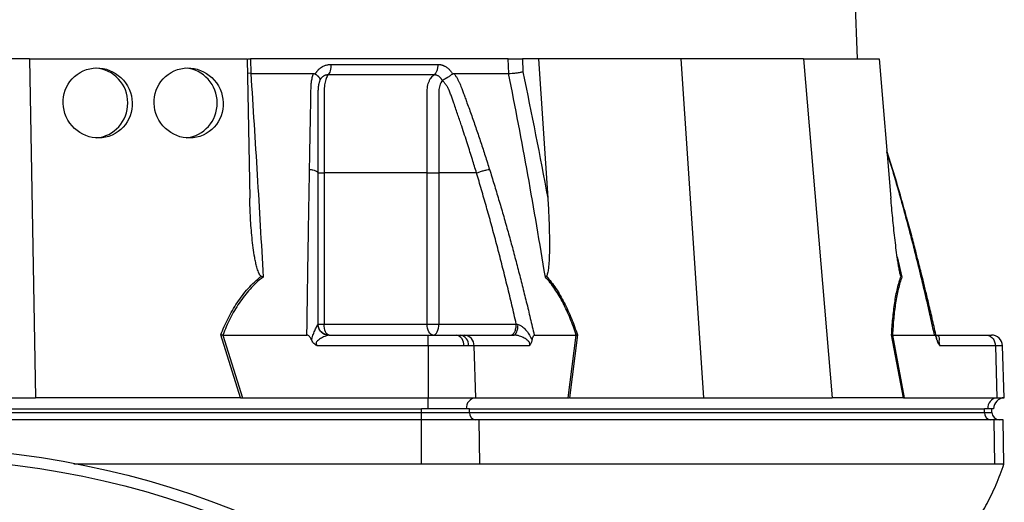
# Model space of a CAD drawing. Header units: millimetres. Extents: x 1828 to 3707, y 764 to 5009.
# Tile 6 of 10: x 2794 to 3328, y 1870 to 2132. Entities that reach past the tile are written whole.
import ezdxf

# ---------------------------------------------------------------- set-up
doc = ezdxf.new("R2010")
doc.units = ezdxf.units.MM
doc.header["$LTSCALE"] = 2

msp = doc.modelspace()

# ---------------------------------------------------------------- linework, layer by layer
at = {"color": 7, "linetype": 'Continuous', "lineweight": 25}
for p, q in [((3248.81, 2110.91), (3176.95, 3817.67)), ((2799.48, 2110.91), (2666.11, 2110.91)), ((2799.48, 2110.91), (2802.69, 1926.91)), ((2799.48, 2110.91), (2917.64, 2110.91)), ((2917.64, 2110.91), (2918.96, 2035.32)), ((2917.99, 2110.91), (2919.41, 2110.91)), ((2919.41, 2110.91), (2919.47, 2102.91)), ((3059.26, 2110.91), (2919.41, 2110.91)), ((3059.47, 2102.91), (3059.26, 2110.91)), ((3066.9, 2110.91), (3067.08, 2103.81)), ((3075.61, 2110.91), (3066.9, 2110.91)), ((3075.61, 2110.91), (3080.67, 2035.32)), ((3152.8, 2110.91), (3075.61, 2110.91)), ((3152.8, 2110.91), (3165.14, 1926.91)), ((3219.49, 2110.91), (3152.8, 2110.91)), ((3219.49, 2110.91), (3235.03, 1926.91)), ((3219.49, 2110.91), (3260.45, 2110.91)), ((3260.45, 2110.91), (3266.84, 2035.32)), ((2919.47, 2102.91), (2917.78, 2103.02)), ((2954.5, 2102.64), (2954.66, 2102.91)), ((3028.84, 2102.91), (3028.99, 2102.64)), ((3267.94, 2050.63), (3264.68, 2060.93)), ((2959.32, 2048.91), (2959.32, 1966.91)), ((3015.25, 1966.91), (3015.25, 2048.91)), ((3042.01, 2048.91), (3021.57, 2048.91)), ((3021.57, 2048.91), (3021.57, 1966.91)), ((2955.98, 1966.91), (2959.32, 1966.91)), ((2959.32, 1966.91), (3015.25, 1966.91)), ((3015.25, 1966.91), (3021.57, 1966.91)), ((3021.57, 1966.91), (3063.59, 1966.91)), ((2913.93, 1926.91), (2903.23, 1960.96)), ((2904.38, 1960.91), (2915.07, 1926.91)), ((2904.41, 1960.91), (2949.98, 1960.91)), ((2961.83, 1960.91), (3015.69, 1960.91)), ((3015.69, 1960.91), (3031.05, 1960.91)), ((3031.05, 1960.91), (3033.09, 1960.91)), ((3033.09, 1960.91), (3035.45, 1960.91)), ((3035.45, 1960.91), (3062.38, 1960.91)), ((3073.32, 1960.91), (3096.11, 1960.91)), ((3091.8, 1926.91), (3096.12, 1960.91)), ((3096.79, 1960.96), (3092.46, 1926.91)), ((3273.6, 1926.91), (3267.22, 1960.96)), ((3267.71, 1960.91), (3274.09, 1926.91)), ((3267.72, 1960.91), (3290.51, 1960.91)), ((3291.42, 1960.91), (3318.35, 1960.91)), ((3318.35, 1960.91), (3321.41, 1960.91)), ((3015.69, 1955.12), (2955.57, 1955.12)), ((3015.69, 1955.12), (3015.69, 1926.91)), ((3035.09, 1955.12), (3015.69, 1955.12)), ((3037.66, 1955.12), (3035.09, 1955.12)), ((3040.64, 1955.12), (3037.66, 1955.12)), ((3040.64, 1955.12), (3041.49, 1926.91)), ((3070.7, 1955.12), (3040.64, 1955.12)), ((3323.54, 1955.12), (3293.48, 1955.12)), ((3323.54, 1955.12), (3324.4, 1926.91)), ((3328.39, 1926.91), (3327.4, 1955.12)), ((2662.9, 1926.91), (2802.69, 1926.91)), ((2913.31, 1926.91), (2802.69, 1926.91)), ((2915.07, 1926.91), (3015.69, 1926.91)), ((3015.69, 1920.91), (3015.69, 1926.91)), ((3015.69, 1926.91), (3041.49, 1926.91)), ((3041.49, 1926.91), (3091.8, 1926.91)), ((3092.87, 1926.91), (3165.14, 1926.91)), ((3165.14, 1926.91), (3235.03, 1926.91)), ((3273.39, 1926.91), (3235.03, 1926.91)), ((3274.09, 1926.91), (3324.4, 1926.91)), ((3324.4, 1926.91), (3328.39, 1926.91)), ((2453.36, 1920.91), (3012.23, 1920.91)), ((2453.36, 1918.91), (3012.23, 1918.91)), ((3015.69, 1920.91), (3012.23, 1920.91)), ((3012.23, 1918.91), (3012.23, 1920.91)), ((3012.23, 1918.91), (3038.21, 1918.91)), ((3012.23, 1914.91), (3012.23, 1918.91)), ((3036.48, 1920.91), (3015.69, 1920.91)), ((3038.21, 1920.91), (3036.48, 1920.91)), ((3038.21, 1918.91), (3038.21, 1920.91)), ((3038.21, 1920.91), (3317.65, 1920.91)), ((3038.21, 1918.91), (3317.65, 1918.91)), ((3319.38, 1920.91), (3317.65, 1920.91)), ((3317.65, 1918.91), (3317.65, 1920.91)), ((3322.6, 1920.91), (3319.38, 1920.91)), ((3321.67, 1918.91), (3321.67, 1920.91)), ((3012.23, 1914.91), (2453.36, 1914.91)), ((3012.23, 1890.91), (3012.23, 1914.91)), ((3043.5, 1914.91), (3012.23, 1914.91)), ((3043.86, 1890.91), (3043.5, 1914.91)), ((3322.94, 1914.91), (3043.5, 1914.91)), ((3323.3, 1890.91), (3322.94, 1914.91)), ((3327.77, 1914.91), (3322.94, 1914.91)), ((3328.19, 1890.89), (3327.77, 1914.91)), ((3012.23, 1890.91), (2823.48, 1890.91)), ((3323.3, 1890.91), (3043.86, 1890.91))]:
    msp.add_line(p, q, dxfattribs=at)
at = {"color": 8, "linetype": 'Continuous', "lineweight": 25}
for p, q in [((3267.67, 2050.83), (3264.73, 2060.25)), ((3267.67, 2050.83), (3267.91, 2050.61)), ((3267.91, 2050.61), (3267.67, 2050.83)), ((3270.29, 2003.44), (3272.8, 1992.43)), ((3327.4, 1955.12), (3323.54, 1955.12)), ((3317.65, 1918.91), (3321.67, 1918.91))]:
    msp.add_line(p, q, dxfattribs=at)
at = {"color": 7, "linetype": 'Continuous', "lineweight": 25, "flags": 128}
for points in [[(2961.98, 1960.91), (2961.46, 1961.03), (2960.96, 1961.37), (2960.5, 1961.92), (2960.1, 1962.67), (2959.76, 1963.58), (2959.52, 1964.62), (2959.37, 1965.74), (2959.32, 1966.91)], [(3018.57, 1960.91), (3017.92, 1961.03), (3017.3, 1961.37), (3016.72, 1961.92), (3016.22, 1962.67), (3015.81, 1963.58), (3015.5, 1964.62), (3015.31, 1965.74), (3015.25, 1966.91)], [(3018.57, 1960.91), (3019.16, 1961.03), (3019.72, 1961.37), (3020.24, 1961.92), (3020.69, 1962.67), (3021.07, 1963.58), (3021.34, 1964.62), (3021.51, 1965.74), (3021.57, 1966.91)], [(3062.38, 1960.91), (3062.79, 1961.02), (3063.19, 1961.35), (3063.56, 1961.87), (3063.88, 1962.58), (3064.15, 1963.45), (3064.35, 1964.45), (3064.49, 1965.53), (3064.54, 1966.67)]]:
    msp.add_lwpolyline(points, dxfattribs=at)
at = {"color": 7, "linetype": 'Continuous', "lineweight": 25}
for radius in [480, 474]:
    msp.add_circle((2732.79, 1419.91), radius, dxfattribs=at)
for centre, radius, start, end in [((2834.03, 2087.18), 18.75, 359.1768, 86.4611), ((2882.53, 2087.18), 18.76, 359.1905, 85.1567), ((2834.02, 2086.65), 18.76, 274.8158, 0.8098), ((2882.52, 2086.65), 18.77, 276.1194, 0.796), ((2961.86, 1966.87), 5.96, 181.9709, 269.6724), ((3029.89, 1955.8), 5.24, 352.5656, 77.2072), ((3032.31, 1955.59), 5.38, 354.9863, 81.6138), ((3035.04, 1955.32), 5.61, 357.9914, 85.7799), ((3321.41, 1954.91), 6, 2, 90), ((3042.14, 1921.27), 5.68, 96.5771, 183.6107), ((3325.05, 1921.27), 5.68, 96.5771, 183.6107), ((3328.6, 1920.91), 6, 92, 180), ((3041.96, 1918.66), 3.76, 176.1887, 265.5981), ((3321.4, 1918.66), 3.76, 176.1887, 265.5981), ((3325.67, 1918.91), 4, 180, 270)]:
    msp.add_arc(centre, radius, start, end, dxfattribs=at)
for centre in [(2836.46, 2086.91), (2885.81, 2086.91)]:
    msp.add_ellipse(centre, major_axis=(-9.52, 16.58), ratio=0.974945, dxfattribs=at)
for centre, major_axis, ratio, start_param, end_param in [((2916.38, 1920.91), (34.03, -0.56), 0.175535, 1.645803, 1.664009), ((3091.33, 1920.91), (22.2, 0.45), 0.269565, 1.496149, 1.514355), ((3274.92, 1920.91), (11.84, -1.04), 0.499165, 1.726141, 1.744347)]:
    msp.add_ellipse(centre, major_axis=major_axis, ratio=ratio, start_param=start_param, end_param=end_param, dxfattribs=at)
for points, knots in [([(3059.26, 2110.91), (3059.8, 2110.91), (3060.41, 2110.91), (3061.72, 2110.91), (3062.4, 2110.91), (3063.44, 2110.91), (3063.79, 2110.91), (3064.46, 2110.91), (3064.8, 2110.91), (3065.77, 2110.91), (3066.36, 2110.91), (3066.9, 2110.91)], [0, 0, 0, 0, 0.25, 0.25, 0.5, 0.5, 0.625, 0.625, 0.75, 0.75, 1, 1, 1, 1]), ([(2954.66, 2102.91), (2954.74, 2103.05), (2954.9, 2103.31), (2955.16, 2103.7), (2955.43, 2104.07), (2955.72, 2104.42), (2956.02, 2104.76), (2956.33, 2105.08), (2956.66, 2105.38), (2957, 2105.67), (2957.35, 2105.95), (2957.71, 2106.21), (2958.09, 2106.45), (2958.48, 2106.67), (2959, 2106.95), (2959.67, 2107.24), (2960.48, 2107.52), (2961.31, 2107.71), (2962.16, 2107.83), (2962.73, 2107.85), (2963.02, 2107.85)], [0, 0, 0, 0, 0.044249, 0.088103, 0.131644, 0.174955, 0.21812, 0.261226, 0.304357, 0.347601, 0.391041, 0.434763, 0.478847, 0.523375, 0.568424, 0.654803, 0.740537, 0.826241, 0.912528, 1, 1, 1, 1]), ([(2963.02, 2107.86), (2963.03, 2107.29), (2963, 2106.7), (2962.87, 2105.53), (2962.76, 2104.96), (2962.47, 2103.91), (2962.28, 2103.44), (2961.87, 2102.66), (2961.65, 2102.36), (2961.42, 2102.13)], [0, 0, 0, 0, 0.25, 0.25, 0.5, 0.5, 0.75, 0.75, 1, 1, 1, 1]), ([(3020.99, 2107.85), (3021, 2107.29), (3020.96, 2106.7), (3020.79, 2105.53), (3020.65, 2104.96), (3020.29, 2103.91), (3020.06, 2103.44), (3019.54, 2102.66), (3019.26, 2102.36), (3018.97, 2102.13)], [0, 0, 0, 0, 0.25, 0.25, 0.5, 0.5, 0.75, 0.75, 1, 1, 1, 1]), ([(3020.99, 2107.85), (3021.12, 2107.85), (3021.39, 2107.85), (3021.79, 2107.82), (3022.19, 2107.77), (3022.58, 2107.7), (3022.97, 2107.61), (3023.35, 2107.51), (3023.73, 2107.38), (3024.11, 2107.23), (3024.48, 2107.07), (3024.96, 2106.83), (3025.54, 2106.49), (3026.19, 2106.03), (3026.8, 2105.52), (3027.37, 2104.95), (3027.9, 2104.32), (3028.4, 2103.65), (3028.69, 2103.16), (3028.84, 2102.91)], [0, 0, 0, 0, 0.043919, 0.087472, 0.13073, 0.173768, 0.216664, 0.259492, 0.30233, 0.345255, 0.388344, 0.431671, 0.51489, 0.596546, 0.677156, 0.757259, 0.837405, 0.91814, 1, 1, 1, 1]), ([(2919.51, 2102.91), (2920.72, 2084.61), (2921.89, 2066.25), (2924.13, 2029.42), (2925.21, 2010.95), (2926.22, 1992.43)], [0, 0, 0, 0, 0.5, 0.5, 1, 1, 1, 1]), ([(2951.41, 2050.83), (2951.44, 2052.21), (2951.48, 2054.95), (2951.56, 2059.05), (2951.63, 2063.13), (2951.7, 2067.17), (2951.8, 2072.41), (2951.92, 2078.81), (2952.03, 2085.12), (2952.12, 2090.14), (2952.17, 2093.12), (2952.22, 2095.24), (2952.28, 2096.45), (2952.35, 2097.47), (2952.46, 2098.49), (2952.63, 2099.54), (2952.88, 2100.68), (2953.19, 2101.81), (2953.43, 2102.54), (2953.56, 2102.91)], [0, 0, 0, 0, 0.0777766, 0.1551997, 0.2322716, 0.3089948, 0.3853718, 0.5305262, 0.6744738, 0.7474235, 0.8196146, 0.8463831, 0.8697605, 0.889755, 0.9063828, 0.929523, 0.9527995, 0.9762724, 1, 1, 1, 1]), ([(2953.56, 2102.91), (2953.63, 2102.91), (2953.77, 2102.91), (2953.97, 2102.87), (2954.16, 2102.82), (2954.34, 2102.74), (2954.45, 2102.68), (2954.5, 2102.64)], [0, 0, 0, 0, 0.212576, 0.416535, 0.614103, 0.807726, 1, 1, 1, 1]), ([(2954.5, 2102.64), (2954.59, 2102.58), (2954.76, 2102.47), (2955.01, 2102.29), (2955.24, 2102.12), (2955.45, 2101.95), (2955.65, 2101.78), (2955.83, 2101.61), (2956, 2101.46), (2956.15, 2101.31), (2956.36, 2101.07), (2956.61, 2100.78), (2956.83, 2100.44), (2956.98, 2100.16), (2957.06, 2099.91), (2957.09, 2099.71), (2957.09, 2099.53), (2957.07, 2099.38), (2957.03, 2099.25), (2957, 2099.15), (2956.98, 2099.11)], [0, 0, 0, 0, 0.048652, 0.096489, 0.14339, 0.189242, 0.233941, 0.277392, 0.319512, 0.360225, 0.399465, 0.506174, 0.603082, 0.689684, 0.765815, 0.831582, 0.887296, 0.933441, 0.970686, 1, 1, 1, 1]), ([(2961.42, 2102.13), (2961.32, 2102.13), (2961.13, 2102.14), (2960.83, 2102.11), (2960.55, 2102.08), (2960.26, 2102.02), (2959.97, 2101.94), (2959.7, 2101.84), (2959.42, 2101.72), (2959.01, 2101.51), (2958.52, 2101.18), (2958.01, 2100.7), (2957.62, 2100.23), (2957.33, 2099.8), (2957.13, 2099.43), (2957.03, 2099.19), (2956.98, 2099.09)], [0, 0, 0, 0, 0.053313, 0.106595, 0.159871, 0.213165, 0.266504, 0.319912, 0.373414, 0.427035, 0.564482, 0.685233, 0.789261, 0.876464, 0.946724, 1, 1, 1, 1]), ([(2961.42, 2102.13), (2961.24, 2101.91), (2961.07, 2101.63), (2960.74, 2101), (2960.58, 2100.64), (2960.28, 2099.85), (2960.14, 2099.41), (2959.89, 2098.49), (2959.78, 2098), (2959.6, 2096.96), (2959.52, 2096.42), (2959.4, 2095.31), (2959.36, 2094.75), (2959.33, 2093.89), (2959.32, 2093.6), (2959.32, 2093.02), (2959.32, 2092.73), (2959.32, 2091.86), (2959.32, 2086.63), (2959.32, 2081.41), (2959.32, 2067.48), (2959.32, 2058.2), (2959.32, 2048.91)], [0, 0, 0, 0, 0.03125, 0.03125, 0.0625, 0.0625, 0.09375, 0.09375, 0.125, 0.125, 0.15625, 0.15625, 0.1875, 0.1875, 0.203125, 0.203125, 0.21875, 0.21875, 0.25, 0.5, 0.5, 1, 1, 1, 1]), ([(3018.97, 2102.13), (3016.83, 2102.13), (3012.22, 2102.13), (3005.48, 2102.13), (2998.28, 2102.13), (2993.33, 2102.13), (2988.13, 2102.13), (2983.12, 2102.13), (2975.71, 2102.13), (2968.64, 2102.13), (2963.73, 2102.13), (2961.42, 2102.13)], [0.7589111, 0.7589111, 0.7589111, 0.7589111, 0.7820302, 0.8131687, 0.8443073, 0.8754458, 0.8754458, 0.9065844, 0.9377229, 0.9688615, 0.9919807, 0.9919807, 0.9919807, 0.9919807]), ([(3015.25, 2048.91), (3015.25, 2058.2), (3015.25, 2067.48), (3015.26, 2081.41), (3015.26, 2086.63), (3015.26, 2091.86), (3015.26, 2092.73), (3015.26, 2093.02), (3015.26, 2093.6), (3015.27, 2093.89), (3015.32, 2094.75), (3015.38, 2095.31), (3015.58, 2096.42), (3015.7, 2096.96), (3016.02, 2098), (3016.2, 2098.49), (3016.62, 2099.41), (3016.87, 2099.85), (3017.39, 2100.64), (3017.68, 2101), (3018.3, 2101.63), (3018.63, 2101.91), (3018.97, 2102.13)], [0, 0, 0, 0, 0.5, 0.5, 0.75, 0.78125, 0.78125, 0.796875, 0.796875, 0.8125, 0.8125, 0.84375, 0.84375, 0.875, 0.875, 0.90625, 0.90625, 0.9375, 0.9375, 0.96875, 0.96875, 1, 1, 1, 1]), ([(3023.43, 2099.1), (3023.4, 2099.17), (3023.34, 2099.33), (3023.2, 2099.59), (3023.02, 2099.89), (3022.79, 2100.22), (3022.5, 2100.57), (3022.14, 2100.93), (3021.72, 2101.28), (3021.23, 2101.59), (3020.69, 2101.85), (3020.13, 2102.02), (3019.56, 2102.13), (3019.17, 2102.13), (3018.97, 2102.13)], [0, 0, 0, 0, 0.038504, 0.086514, 0.144034, 0.211029, 0.287449, 0.37325, 0.468405, 0.572922, 0.680036, 0.786786, 0.893373, 1, 1, 1, 1]), ([(3023.47, 2099.11), (3023.49, 2099.14), (3023.54, 2099.19), (3023.62, 2099.27), (3023.73, 2099.36), (3023.86, 2099.45), (3024.02, 2099.54), (3024.2, 2099.65), (3024.42, 2099.77), (3024.65, 2099.9), (3024.92, 2100.05), (3025.22, 2100.21), (3025.54, 2100.39), (3025.89, 2100.59), (3026.26, 2100.81), (3026.67, 2101.06), (3027.11, 2101.34), (3027.57, 2101.65), (3028.05, 2101.97), (3028.53, 2102.31), (3028.83, 2102.53), (3028.99, 2102.64)], [0, 0, 0, 0, 0.017248, 0.037456, 0.060913, 0.087838, 0.118407, 0.152763, 0.191026, 0.233291, 0.279627, 0.330072, 0.384627, 0.443251, 0.505852, 0.572276, 0.648655, 0.730209, 0.816408, 0.906598, 1, 1, 1, 1]), ([(3028.99, 2102.64), (3029.03, 2102.67), (3029.11, 2102.73), (3029.24, 2102.8), (3029.38, 2102.85), (3029.53, 2102.89), (3029.68, 2102.91), (3029.78, 2102.91), (3029.83, 2102.91)], [0, 0, 0, 0, 0.160202, 0.321039, 0.484027, 0.650625, 0.822199, 1, 1, 1, 1]), ([(3029.83, 2102.91), (3029.98, 2102.7), (3030.26, 2102.29), (3030.67, 2101.66), (3031.06, 2101.03), (3031.43, 2100.39), (3031.79, 2099.75), (3032.13, 2099.1), (3032.46, 2098.46), (3032.77, 2097.8), (3033.14, 2096.96), (3033.62, 2095.79), (3034.27, 2094.08), (3035.04, 2091.97), (3035.93, 2089.55), (3037.39, 2085.52), (3039.41, 2079.87), (3041.9, 2072.67), (3044.34, 2065.44), (3046.73, 2058.17), (3048.28, 2053.28), (3049.06, 2050.83)], [0, 0, 0, 0, 0.0134228, 0.0267382, 0.0399565, 0.0530881, 0.0661437, 0.0791341, 0.0920702, 0.1049632, 0.1178244, 0.141662, 0.1728313, 0.2170572, 0.2634911, 0.3121266, 0.4491557, 0.58733, 0.7237611, 0.8613131, 1, 1, 1, 1]), ([(3079.36, 1992.43), (3076.35, 2010.95), (3073.19, 2029.42), (3066.56, 2066.25), (3063.09, 2084.61), (3059.44, 2102.91)], [0, 0, 0, 0, 0.5, 0.5, 1, 1, 1, 1]), ([(3059.47, 2102.91), (3060.01, 2102.93), (3060.61, 2102.97), (3061.93, 2103.08), (3062.61, 2103.15), (3063.65, 2103.27), (3063.99, 2103.31), (3064.66, 2103.4), (3064.99, 2103.45), (3065.64, 2103.55), (3065.95, 2103.6), (3066.54, 2103.71), (3066.82, 2103.76), (3067.08, 2103.81)], [0, 0, 0, 0, 0.25, 0.25, 0.5, 0.5, 0.625, 0.625, 0.75, 0.75, 0.875, 0.875, 1, 1, 1, 1]), ([(2956.89, 2098.86), (2956.84, 2098.72), (2956.75, 2098.44), (2956.62, 2098), (2956.5, 2097.57), (2956.4, 2097.13), (2956.31, 2096.69), (2956.23, 2096.25), (2956.16, 2095.81), (2956.11, 2095.38), (2956.06, 2094.95), (2956.03, 2094.53), (2956.01, 2094.11), (2955.99, 2093.7), (2955.99, 2093.21), (2955.99, 2092.63), (2955.99, 2091.96), (2955.99, 2091.29), (2955.99, 2090.63), (2955.99, 2090.07), (2955.99, 2089.58), (2955.99, 2089.12), (2955.99, 2088.5), (2955.99, 2087.73), (2955.99, 2086.06), (2955.99, 2083.58), (2955.99, 2080.37), (2955.99, 2077.29), (2955.98, 2073.31), (2955.98, 2068.54), (2955.98, 2063.06), (2955.98, 2057.99), (2955.98, 2053.31), (2955.98, 2050.33), (2955.98, 2048.91)], [0, 0, 0, 0, 0.010662, 0.021198, 0.031594, 0.041839, 0.051919, 0.061821, 0.071533, 0.08104, 0.09033, 0.099392, 0.108213, 0.116783, 0.125091, 0.138719, 0.152205, 0.165558, 0.178786, 0.1919, 0.198167, 0.207477, 0.219813, 0.235151, 0.25346, 0.319418, 0.382864, 0.443812, 0.502275, 0.618272, 0.726011, 0.825493, 0.916782, 1, 1, 1, 1]), ([(3023.51, 2098.75), (3023.14, 2098.52), (3022.86, 2098.17), (3022.39, 2097.37), (3022.2, 2096.93), (3021.9, 2095.99), (3021.78, 2095.49), (3021.63, 2094.46), (3021.58, 2093.94), (3021.57, 2093.15), (3021.58, 2092.88), (3021.58, 2092.35), (3021.58, 2091.56), (3021.58, 2089.7), (3021.57, 2083.88), (3021.57, 2070.1), (3021.57, 2057.39), (3021.57, 2048.91)], [0, 0, 0, 0, 0.03125, 0.03125, 0.0625, 0.0625, 0.09375, 0.09375, 0.125, 0.125, 0.140625, 0.140625, 0.15625, 0.1875, 0.25, 0.5, 1, 1, 1, 1]), ([(3042.01, 2048.91), (3041.27, 2051.36), (3039.67, 2056.63), (3037, 2065.09), (3034.71, 2072.07), (3032.97, 2077.27), (3031.93, 2080.35), (3030.84, 2083.56), (3029.96, 2086.09), (3029.32, 2087.91), (3028.94, 2088.98), (3028.56, 2090.05), (3028.17, 2091.12), (3027.78, 2092.19), (3027.47, 2093.06), (3027.22, 2093.71), (3027.01, 2094.16), (3026.77, 2094.63), (3026.5, 2095.12), (3026.2, 2095.63), (3025.86, 2096.15), (3025.49, 2096.68), (3025.09, 2097.22), (3024.66, 2097.77), (3024.2, 2098.32), (3023.88, 2098.68), (3023.71, 2098.86)], [0, 0, 0, 0, 0.143085, 0.308796, 0.497427, 0.555835, 0.616742, 0.680167, 0.746121, 0.767405, 0.788723, 0.810074, 0.831456, 0.852865, 0.874301, 0.883002, 0.892336, 0.902282, 0.912815, 0.923904, 0.935514, 0.947608, 0.960145, 0.973084, 0.986383, 1, 1, 1, 1]), ([(2949.98, 1960.91), (2950, 1962.59), (2950.05, 1965.92), (2950.12, 1970.91), (2950.2, 1975.87), (2950.27, 1980.79), (2950.34, 1985.69), (2950.42, 1990.55), (2950.49, 1995.38), (2950.57, 2000.17), (2950.64, 2004.94), (2950.72, 2009.67), (2950.79, 2014.37), (2950.87, 2019.04), (2950.95, 2023.68), (2951.02, 2028.28), (2951.1, 2032.85), (2951.18, 2037.39), (2951.26, 2041.9), (2951.33, 2046.38), (2951.39, 2049.35), (2951.41, 2050.83)], [0, 0, 0, 0, 0.055211, 0.1101282, 0.1647529, 0.2190862, 0.2731293, 0.3268835, 0.38035, 0.4335301, 0.4864251, 0.5390363, 0.5913651, 0.6434129, 0.6951811, 0.7466711, 0.7978843, 0.8488223, 0.8994865, 0.9498786, 1, 1, 1, 1]), ([(2951.41, 2050.83), (2952.01, 2050.78), (2952.62, 2050.7), (2953.75, 2050.46), (2954.28, 2050.31), (2955.13, 2049.95), (2955.46, 2049.75), (2955.88, 2049.33), (2955.98, 2049.12), (2955.98, 2048.91)], [0, 0, 0, 0, 0.25, 0.25, 0.5, 0.5, 0.75, 0.75, 1, 1, 1, 1]), ([(2955.98, 2048.91), (2955.98, 2047.49), (2955.98, 2044.64), (2955.98, 2040.34), (2955.98, 2036.01), (2955.98, 2031.64), (2955.98, 2027.24), (2955.98, 2022.81), (2955.98, 2018.34), (2955.98, 2013.83), (2955.98, 2009.29), (2955.98, 2004.72), (2955.98, 2000.11), (2955.98, 1995.47), (2955.98, 1990.8), (2955.98, 1986.09), (2955.98, 1981.34), (2955.98, 1976.56), (2955.98, 1971.75), (2955.98, 1968.53), (2955.98, 1966.91)], [0, 0, 0, 0, 0.052635, 0.105608, 0.158921, 0.212573, 0.266566, 0.320902, 0.37558, 0.430604, 0.485973, 0.541688, 0.597751, 0.654162, 0.710923, 0.768034, 0.825496, 0.883311, 0.941478, 1, 1, 1, 1]), ([(2955.98, 2048.91), (2955.98, 2048.91), (2956.3, 2048.91), (2957.47, 2048.91), (2958.32, 2048.91), (2959.32, 2048.91)], [0, 0, 0, 0, 0.5, 0.5, 1, 1, 1, 1]), ([(3015.25, 2048.91), (3016.17, 2048.91), (3017.27, 2048.91), (3019.49, 2048.91), (3020.61, 2048.91), (3021.57, 2048.91)], [0, 0, 0, 0, 0.5, 0.5, 1, 1, 1, 1]), ([(3042.01, 2048.91), (3042.51, 2049.12), (3043.09, 2049.33), (3044.35, 2049.75), (3045.02, 2049.95), (3046.33, 2050.31), (3046.97, 2050.46), (3048.13, 2050.7), (3048.64, 2050.78), (3049.06, 2050.83)], [0, 0, 0, 0, 0.25, 0.25, 0.5, 0.5, 0.75, 0.75, 1, 1, 1, 1]), ([(3063.59, 1966.91), (3063.2, 1968.62), (3062.41, 1972.03), (3061.22, 1977.13), (3060.01, 1982.18), (3058.79, 1987.2), (3057.56, 1992.17), (3056.33, 1997.11), (3055.08, 2002.01), (3053.82, 2006.88), (3052.55, 2011.7), (3051.27, 2016.48), (3049.98, 2021.23), (3048.68, 2025.94), (3047.37, 2030.61), (3046.04, 2035.24), (3044.71, 2039.83), (3043.37, 2044.39), (3042.46, 2047.41), (3042.01, 2048.91)], [0, 0, 0, 0, 0.061953, 0.123509, 0.18467, 0.245435, 0.305808, 0.365787, 0.425376, 0.484574, 0.543383, 0.601804, 0.659839, 0.717488, 0.774754, 0.831636, 0.888137, 0.944258, 1, 1, 1, 1]), ([(3049.06, 2050.83), (3049.48, 2049.49), (3050.32, 2046.81), (3051.56, 2042.76), (3052.8, 2038.69), (3054.03, 2034.59), (3055.24, 2030.46), (3056.45, 2026.31), (3057.64, 2022.14), (3058.83, 2017.93), (3060, 2013.7), (3061.17, 2009.45), (3062.32, 2005.17), (3063.46, 2000.86), (3064.6, 1996.52), (3065.72, 1992.16), (3066.84, 1987.78), (3067.95, 1983.36), (3069.04, 1978.92), (3070.13, 1974.46), (3071.2, 1969.97), (3072.27, 1965.45), (3072.97, 1962.43), (3073.32, 1960.91)], [0, 0, 0, 0, 0.045336, 0.090894, 0.136674, 0.182678, 0.228907, 0.275362, 0.322044, 0.368954, 0.416093, 0.463462, 0.511063, 0.558896, 0.606962, 0.655262, 0.703798, 0.752569, 0.801578, 0.850824, 0.900309, 0.950034, 1, 1, 1, 1]), ([(3290.51, 1960.91), (3290.15, 1962.59), (3289.42, 1965.92), (3288.31, 1970.91), (3287.19, 1975.87), (3286.06, 1980.79), (3284.91, 1985.69), (3283.76, 1990.55), (3282.6, 1995.38), (3281.42, 2000.17), (3280.23, 2004.94), (3279.03, 2009.67), (3277.82, 2014.37), (3276.59, 2019.04), (3275.36, 2023.68), (3274.11, 2028.28), (3272.85, 2032.85), (3271.57, 2037.39), (3270.29, 2041.9), (3268.99, 2046.38), (3268.11, 2049.35), (3267.68, 2050.83)], [0, 0, 0, 0, 0.055211, 0.110128, 0.164753, 0.219086, 0.273129, 0.326884, 0.38035, 0.43353, 0.486425, 0.539036, 0.591365, 0.643413, 0.695181, 0.746671, 0.797884, 0.848822, 0.899487, 0.949879, 1, 1, 1, 1]), ([(3291.71, 1958.99), (3291.06, 1961.91), (3289.74, 1967.82), (3287.78, 1976.26), (3285.96, 1983.9), (3284.41, 1990.24), (3283.12, 1995.44), (3281.8, 2000.71), (3280.16, 2007.07), (3277.97, 2015.41), (3275.21, 2025.56), (3271.85, 2037.52), (3269.31, 2046.05), (3267.94, 2050.62)], [0, 0, 0, 0, 0.094551, 0.1912344, 0.2739873, 0.3428033, 0.3976807, 0.4436485, 0.5146002, 0.6057011, 0.7169545, 0.8483749, 1, 1, 1, 1]), ([(2925.22, 1992.91), (2925.02, 1993.01), (2924.85, 1993.17), (2924.55, 1993.51), (2924.42, 1993.7), (2924.07, 1994.29), (2923.87, 1994.7), (2923.35, 1995.97), (2923.09, 1996.83), (2922.6, 1998.57), (2922.39, 1999.45), (2922.01, 2001.22), (2921.83, 2002.11), (2921.35, 2004.78), (2921.08, 2006.57), (2920.6, 2010.14), (2920.39, 2011.93), (2919.84, 2017.31), (2919.57, 2020.91), (2919.16, 2028.11), (2919.02, 2031.72), (2918.96, 2035.32)], [0, 0, 0, 0, 0.015625, 0.015625, 0.03125, 0.03125, 0.0625, 0.0625, 0.125, 0.125, 0.1875, 0.1875, 0.25, 0.25, 0.375, 0.375, 0.5, 0.5, 0.75, 0.75, 1, 1, 1, 1]), ([(3080.67, 2035.32), (3080.92, 2031.72), (3081.11, 2028.11), (3081.41, 2020.9), (3081.51, 2017.3), (3081.57, 2011.91), (3081.58, 2010.12), (3081.54, 2006.54), (3081.51, 2004.75), (3081.4, 2002.08), (3081.36, 2001.2), (3081.24, 1999.43), (3081.17, 1998.55), (3080.99, 1996.81), (3080.89, 1995.94), (3080.64, 1994.68), (3080.55, 1994.27), (3080.37, 1993.7), (3080.3, 1993.51), (3080.13, 1993.17), (3080.04, 1993.01), (3079.91, 1992.91)], [0, 0, 0, 0, 0.25, 0.25, 0.5, 0.5, 0.625, 0.625, 0.75, 0.75, 0.8125, 0.8125, 0.875, 0.875, 0.9375, 0.9375, 0.96875, 0.96875, 0.984375, 0.984375, 1, 1, 1, 1]), ([(3272.34, 1992.91), (3272.26, 1993.01), (3272.19, 1993.17), (3272.06, 1993.51), (3272, 1993.7), (3271.83, 1994.29), (3271.73, 1994.7), (3271.45, 1995.97), (3271.29, 1996.83), (3270.99, 1998.57), (3270.84, 1999.45), (3270.57, 2001.22), (3270.44, 2002.11), (3270.06, 2004.78), (3269.83, 2006.57), (3269.38, 2010.14), (3269.17, 2011.93), (3268.56, 2017.31), (3268.18, 2020.91), (3267.47, 2028.11), (3267.14, 2031.72), (3266.84, 2035.32)], [0, 0, 0, 0, 0.015625, 0.015625, 0.03125, 0.03125, 0.0625, 0.0625, 0.125, 0.125, 0.1875, 0.1875, 0.25, 0.25, 0.375, 0.375, 0.5, 0.5, 0.75, 0.75, 1, 1, 1, 1]), ([(2903.23, 1960.96), (2904.41, 1964.03), (2905.72, 1967.04), (2907.93, 1971.44), (2908.71, 1972.88), (2910.35, 1975.72), (2911.21, 1977.12), (2913.93, 1981.19), (2915.91, 1983.77), (2919.19, 1987.4), (2920.34, 1988.57), (2922.72, 1990.81), (2923.95, 1991.88), (2925.22, 1992.91)], [0, 0, 0, 0, 0.25, 0.25, 0.375, 0.375, 0.5, 0.5, 0.75, 0.75, 0.875, 0.875, 1, 1, 1, 1]), ([(3079.91, 1992.91), (3080.82, 1991.88), (3081.71, 1990.81), (3083.44, 1988.57), (3084.28, 1987.4), (3086.71, 1983.77), (3088.21, 1981.19), (3090.3, 1977.12), (3090.98, 1975.72), (3092.27, 1972.88), (3092.89, 1971.44), (3094.68, 1967.04), (3095.77, 1964.03), (3096.79, 1960.96)], [0, 0, 0, 0, 0.125, 0.125, 0.25, 0.25, 0.5, 0.5, 0.625, 0.625, 0.75, 0.75, 1, 1, 1, 1]), ([(3267.22, 1960.96), (3267.39, 1964.03), (3267.61, 1967.04), (3268.03, 1971.44), (3268.18, 1972.88), (3268.53, 1975.72), (3268.72, 1977.12), (3269.34, 1981.19), (3269.83, 1983.77), (3270.68, 1987.4), (3270.99, 1988.57), (3271.63, 1990.81), (3271.98, 1991.88), (3272.34, 1992.91)], [0, 0, 0, 0, 0.25, 0.25, 0.375, 0.375, 0.5, 0.5, 0.75, 0.75, 0.875, 0.875, 1, 1, 1, 1]), ([(2926.22, 1992.43), (2923.66, 1990.43), (2921.31, 1988.24), (2916.98, 1983.52), (2915.01, 1980.99), (2912.31, 1976.97), (2911.45, 1975.59), (2909.82, 1972.77), (2909.05, 1971.33), (2906.87, 1966.97), (2905.57, 1963.97), (2904.41, 1960.91)], [0, 0, 0, 0, 0.25, 0.25, 0.5, 0.5, 0.625, 0.625, 0.75, 0.75, 1, 1, 1, 1]), ([(3096.11, 1960.91), (3095.11, 1963.97), (3094.02, 1966.97), (3092.24, 1971.33), (3091.63, 1972.77), (3090.34, 1975.59), (3089.67, 1976.97), (3087.59, 1980.99), (3086.1, 1983.52), (3082.9, 1988.24), (3081.19, 1990.43), (3079.36, 1992.43)], [0, 0, 0, 0, 0.25, 0.25, 0.375, 0.375, 0.5, 0.5, 0.75, 0.75, 1, 1, 1, 1]), ([(3272.8, 1992.43), (3272.06, 1990.43), (3271.42, 1988.24), (3270.29, 1983.52), (3269.8, 1980.99), (3269.19, 1976.97), (3269, 1975.59), (3268.66, 1972.77), (3268.5, 1971.33), (3268.09, 1966.97), (3267.88, 1963.97), (3267.72, 1960.91)], [0, 0, 0, 0, 0.25, 0.25, 0.5, 0.5, 0.625, 0.625, 0.75, 0.75, 1, 1, 1, 1]), ([(2952.61, 1958.09), (2952.75, 1959.02), (2952.99, 1959.92), (2953.56, 1961.62), (2953.88, 1962.42), (2954.53, 1963.95), (2954.87, 1964.67), (2955.32, 1965.59), (2955.47, 1965.88), (2955.72, 1966.36), (2955.83, 1966.56), (2955.9, 1966.67)], [0, 0, 0, 0, 0.25, 0.25, 0.5, 0.5, 0.75, 0.75, 0.875, 0.875, 1, 1, 1, 1]), ([(2961.98, 1960.91), (2961.19, 1960.91), (2960.41, 1961.07), (2958.96, 1961.67), (2958.29, 1962.11), (2957.18, 1963.22), (2956.74, 1963.89), (2956.14, 1965.34), (2955.98, 1966.13), (2955.98, 1966.91)], [0, 0, 0, 0, 0.25, 0.25, 0.5, 0.5, 0.75, 0.75, 1, 1, 1, 1]), ([(3060.59, 1960.91), (3060.99, 1960.91), (3061.38, 1961.07), (3062.1, 1961.67), (3062.44, 1962.11), (3062.99, 1963.22), (3063.21, 1963.89), (3063.51, 1965.34), (3063.59, 1966.13), (3063.59, 1966.91)], [0, 0, 0, 0, 0.25, 0.25, 0.5, 0.5, 0.75, 0.75, 1, 1, 1, 1]), ([(3064.54, 1966.67), (3065, 1966.56), (3065.43, 1966.36), (3066.27, 1965.88), (3066.68, 1965.6), (3067.82, 1964.67), (3068.51, 1963.95), (3069.76, 1962.43), (3070.32, 1961.62), (3071.32, 1959.92), (3071.76, 1959.02), (3072.09, 1958.09)], [0, 0, 0, 0, 0.125, 0.125, 0.25, 0.25, 0.5, 0.5, 0.75, 0.75, 1, 1, 1, 1]), ([(2952.61, 1958.09), (2952.34, 1958.7), (2952.04, 1959.3), (2951.44, 1960.1), (2951.21, 1960.35), (2950.81, 1960.66), (2950.66, 1960.74), (2950.35, 1960.87), (2950.19, 1960.91), (2950.02, 1960.91)], [0, 0, 0, 0, 0.5, 0.5, 0.75, 0.75, 0.875, 0.875, 1, 1, 1, 1]), ([(2961.83, 1960.91), (2961.82, 1960.91), (2961.82, 1960.91), (2961.81, 1960.91), (2961.79, 1960.91), (2961.76, 1960.91), (2961.72, 1960.9), (2961.65, 1960.89), (2961.59, 1960.88), (2961.42, 1960.85), (2961.29, 1960.81), (2960.85, 1960.67), (2960.52, 1960.55), (2959.47, 1960.11), (2958.69, 1959.74), (2957.53, 1959.09), (2957.14, 1958.86), (2956.38, 1958.34), (2956, 1958.06), (2955.51, 1957.55), (2955.36, 1957.37), (2955.11, 1956.96), (2955.03, 1956.72), (2955, 1956.23), (2955.05, 1955.99), (2955.26, 1955.53), (2955.41, 1955.32), (2955.57, 1955.12)], [0, 0, 0, 0, 0.003906, 0.003906, 0.007813, 0.015625, 0.03125, 0.03125, 0.0625, 0.0625, 0.125, 0.125, 0.25, 0.25, 0.5, 0.5, 0.625, 0.625, 0.75, 0.75, 0.8125, 0.8125, 0.875, 0.875, 0.9375, 0.9375, 1, 1, 1, 1]), ([(3015.69, 1955.12), (3015.69, 1955.82), (3015.69, 1956.56), (3015.69, 1957.99), (3015.69, 1958.67), (3015.69, 1959.79), (3015.69, 1960.23), (3015.69, 1960.79), (3015.69, 1960.91), (3015.69, 1960.91)], [0, 0, 0, 0, 0.25, 0.25, 0.5, 0.5, 0.75, 0.75, 1, 1, 1, 1]), ([(3070.7, 1955.12), (3070.78, 1955.32), (3070.84, 1955.53), (3070.88, 1955.98), (3070.87, 1956.23), (3070.74, 1956.72), (3070.63, 1956.95), (3070.36, 1957.37), (3070.21, 1957.55), (3069.73, 1958.05), (3069.38, 1958.34), (3068.65, 1958.86), (3068.27, 1959.09), (3067.09, 1959.74), (3066.23, 1960.11), (3064.85, 1960.54), (3064.37, 1960.67), (3063.63, 1960.81), (3063.39, 1960.84), (3062.88, 1960.9), (3062.63, 1960.91), (3062.38, 1960.91)], [0, 0, 0, 0, 0.0625, 0.0625, 0.125, 0.125, 0.1875, 0.1875, 0.25, 0.25, 0.375, 0.375, 0.5, 0.5, 0.75, 0.75, 0.875, 0.875, 0.9375, 0.9375, 1, 1, 1, 1]), ([(3073.32, 1960.91), (3073.15, 1960.91), (3072.99, 1960.77), (3072.73, 1960.37), (3072.63, 1960.12), (3072.44, 1959.58), (3072.36, 1959.29), (3072.21, 1958.7), (3072.15, 1958.4), (3072.09, 1958.09)], [0, 0, 0, 0, 0.25, 0.25, 0.5, 0.5, 0.75, 0.75, 1, 1, 1, 1]), ([(3291.91, 1958.09), (3291.76, 1958.7), (3291.59, 1959.3), (3291.26, 1960.1), (3291.14, 1960.35), (3290.93, 1960.66), (3290.86, 1960.74), (3290.7, 1960.87), (3290.61, 1960.91), (3290.53, 1960.91)], [0, 0, 0, 0, 0.5, 0.5, 0.75, 0.75, 0.875, 0.875, 1, 1, 1, 1]), ([(3291.42, 1960.91), (3291.5, 1960.91), (3291.58, 1960.91), (3291.73, 1960.89), (3291.8, 1960.88), (3292, 1960.85), (3292.12, 1960.81), (3292.43, 1960.67), (3292.58, 1960.55), (3292.91, 1960.11), (3292.98, 1959.74), (3293.01, 1959.09), (3293, 1958.86), (3292.97, 1958.34), (3292.94, 1958.06), (3292.93, 1957.55), (3292.93, 1957.37), (3292.95, 1956.96), (3292.97, 1956.72), (3293.07, 1956.23), (3293.15, 1955.99), (3293.31, 1955.53), (3293.39, 1955.32), (3293.48, 1955.12)], [0, 0, 0, 0, 0.03125, 0.03125, 0.0625, 0.0625, 0.125, 0.125, 0.25, 0.25, 0.5, 0.5, 0.625, 0.625, 0.75, 0.75, 0.8125, 0.8125, 0.875, 0.875, 0.9375, 0.9375, 1, 1, 1, 1]), ([(3318.35, 1960.91), (3318.95, 1960.91), (3319.6, 1960.79), (3320.85, 1960.23), (3321.46, 1959.79), (3322.46, 1958.67), (3322.86, 1957.99), (3323.39, 1956.56), (3323.52, 1955.82), (3323.54, 1955.12)], [0, 0, 0, 0, 0.25, 0.25, 0.5, 0.5, 0.75, 0.75, 1, 1, 1, 1]), ([(2955.57, 1955.12), (2955.41, 1955.2), (2955.25, 1955.29), (2954.94, 1955.46), (2954.79, 1955.56), (2954.35, 1955.85), (2954.07, 1956.07), (2953.57, 1956.57), (2953.33, 1956.85), (2952.93, 1957.45), (2952.76, 1957.76), (2952.61, 1958.09)], [0, 0, 0, 0, 0.125, 0.125, 0.25, 0.25, 0.5, 0.5, 0.75, 0.75, 1, 1, 1, 1]), ([(3072.09, 1958.09), (3072.03, 1957.76), (3071.95, 1957.45), (3071.77, 1956.86), (3071.67, 1956.59), (3071.43, 1956.08), (3071.29, 1955.86), (3071.01, 1955.46), (3070.86, 1955.28), (3070.7, 1955.12)], [0, 0, 0, 0, 0.25, 0.25, 0.5, 0.5, 0.75, 0.75, 1, 1, 1, 1]), ([(3291.91, 1958.09), (3291.88, 1958.26), (3291.78, 1958.73), (3291.67, 1959.18), (3291.61, 1959.47)], [0, 0, 0, 0, 0.344982, 1, 1, 1, 1]), ([(3291.91, 1958.09), (3291.99, 1957.76), (3292.09, 1957.45), (3292.31, 1956.86), (3292.43, 1956.58), (3292.7, 1956.08), (3292.84, 1955.86), (3293.15, 1955.46), (3293.32, 1955.28), (3293.48, 1955.12)], [0, 0, 0, 0, 0.25, 0.25, 0.5, 0.5, 0.75, 0.75, 1, 1, 1, 1]), ([(3043.86, 1890.91), (3042.97, 1890.91), (3041.08, 1890.91), (3037.94, 1890.91), (3034.46, 1890.91), (3031.87, 1890.91), (3029.11, 1890.91), (3026.32, 1890.91), (3021.96, 1890.91), (3017.35, 1890.91), (3014.01, 1890.91), (3012.23, 1890.91)], [0.32739495, 0.32739495, 0.32739495, 0.32739495, 0.32887954, 0.33036414, 0.33184874, 0.33333333, 0.33333333, 0.33481793, 0.33630253, 0.33778712, 0.33927172, 0.33927172, 0.33927172, 0.33927172]), ([(3292.6, 1834.63), (3293.9, 1835.85), (3298.43, 1840.1), (3305.63, 1848.6), (3313.13, 1859.09), (3319.24, 1869.66), (3324.2, 1879.84), (3326.83, 1887.15), (3328.19, 1890.91)], [0, 0, 0, 0, 0.079356, 0.276968, 0.495748, 0.653709, 0.821657, 1, 1, 1, 1])]:
    msp.add_open_spline(points, degree=3, knots=knots, dxfattribs=at)
for points in [[(2963.02, 2107.86), (2983.04, 2107.86), (3002.41, 2107.86), (3020.99, 2107.86)], [(2919.49, 2102.91), (2925.25, 2102.91), (2936.7, 2102.91), (2947.97, 2102.91), (2953.56, 2102.91)], [(3029.83, 2102.91), (3034.9, 2102.91), (3044.91, 2102.91), (3054.65, 2102.91), (3059.45, 2102.91)], [(3067.08, 2103.81), (3071.91, 2081.09), (3076.43, 2058.25), (3080.67, 2035.32)], [(3015.25, 2048.91), (2997.31, 2048.91), (2978.62, 2048.91), (2959.32, 2048.91)], [(2925.22, 1992.91), (2925.55, 1992.74), (2925.89, 1992.58), (2926.22, 1992.43)], [(3079.91, 1992.91), (3079.71, 1992.74), (3079.52, 1992.58), (3079.36, 1992.43)], [(3272.34, 1992.91), (3272.47, 1992.74), (3272.62, 1992.58), (3272.8, 1992.43)], [(2955.9, 1966.67), (2955.95, 1966.75), (2955.98, 1966.83), (2955.98, 1966.91)], [(3063.59, 1966.91), (3063.9, 1966.83), (3064.22, 1966.75), (3064.54, 1966.67)], [(2904.38, 1960.91), (2903.99, 1960.92), (2903.61, 1960.94), (2903.23, 1960.96)], [(2904.41, 1960.91), (2904.4, 1960.91), (2904.39, 1960.91), (2904.38, 1960.91)], [(3096.12, 1960.91), (3096.12, 1960.91), (3096.11, 1960.91), (3096.11, 1960.91)], [(3096.12, 1960.91), (3096.32, 1960.92), (3096.54, 1960.94), (3096.79, 1960.96)], [(3267.71, 1960.91), (3267.52, 1960.92), (3267.35, 1960.94), (3267.22, 1960.96)], [(3267.72, 1960.91), (3267.72, 1960.91), (3267.72, 1960.91), (3267.71, 1960.91)], [(2913.93, 1926.91), (2914.31, 1926.91), (2914.69, 1926.91), (2915.07, 1926.91)], [(3091.8, 1926.91), (3092, 1926.91), (3092.22, 1926.91), (3092.46, 1926.91)], [(3273.6, 1926.91), (3273.73, 1926.91), (3273.89, 1926.91), (3274.09, 1926.91)], [(3328.19, 1890.91), (3328.19, 1890.91), (3327.99, 1890.91), (3327.11, 1890.91), (3325.64, 1890.91), (3324.19, 1890.91), (3323.3, 1890.91)]]:
    msp.add_open_spline(points, degree=3, dxfattribs=at)

doc.saveas('drawing.dxf')
